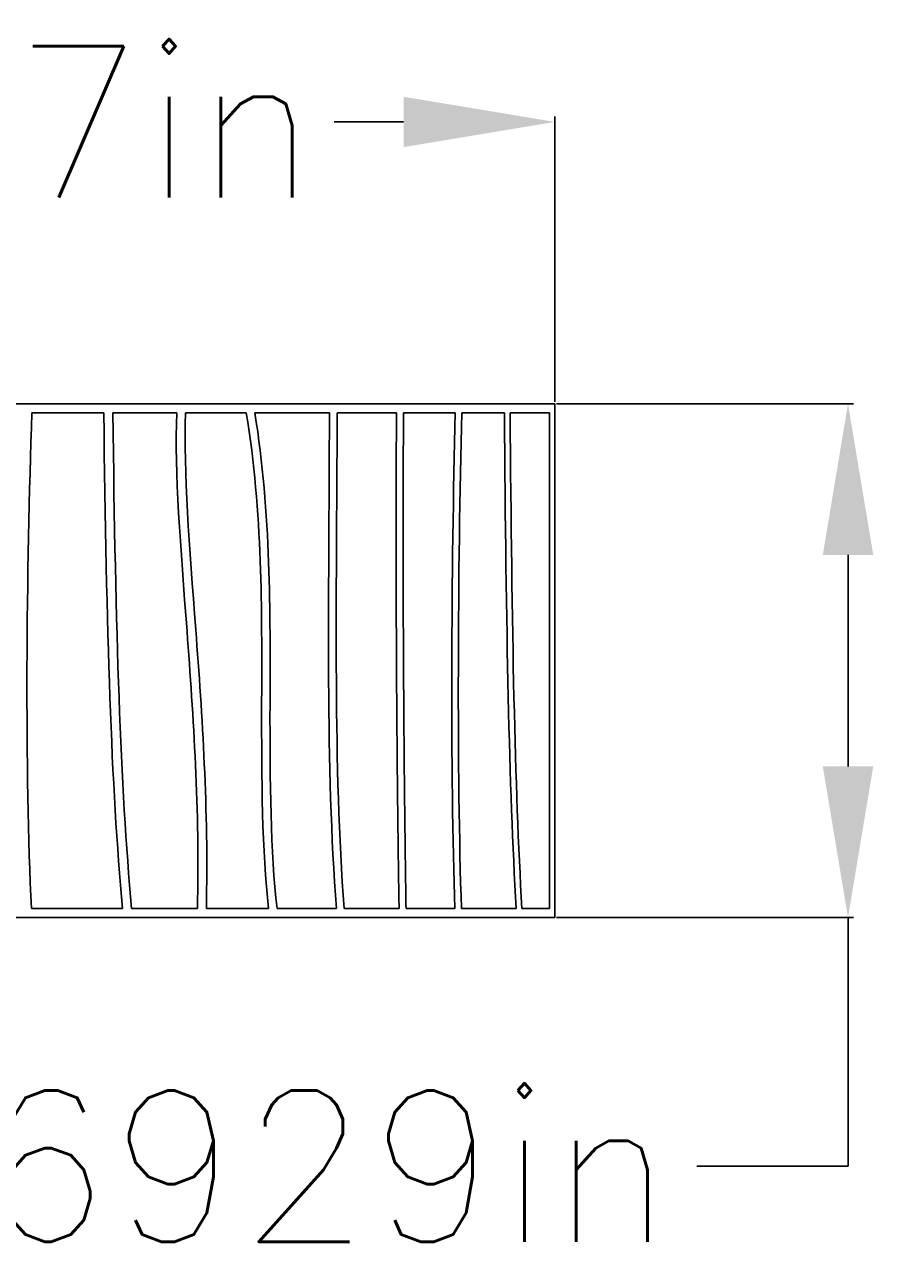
# Model space of a CAD drawing. Header units: centimetres. Extents: x -7884 to -7706, y -2973 to -2899.
# Tile 5 of 5: x -7766 to -7738, y -2940 to -2899. Entities that reach past the tile are written whole.
import ezdxf

# ---------------------------------------------------------------- set-up
doc = ezdxf.new("R2010")
doc.units = ezdxf.units.CM
doc.header["$MEASUREMENT"] = 0
doc.layers.add('cotas', color=1, linetype='Continuous')
doc.styles.get("Standard").update_dxf_attribs({"font": 'romans.shx', "height": 5, "bigfont": '@extfont2.shx'})
doc.dimstyles.get("Standard").update_dxf_attribs({"dimtxt": 0.18, "dimasz": 5, "dimexe": 0.18, "dimexo": 0.0625, "dimgap": 0.09, "dimtad": 0, "dimtoh": 1, "dimdec": 0, "dimzin": 0, "dimdsep": 46, "dimtxsty": 'Standard', "dimcen": 1.5, "dimadec": 0, "dimazin": 0, "dimtfac": 1, "dimtdec": 0, "dimtofl": 0, "dimtmove": 0, "dimatfit": 3, "dimfxl": 1, "dimtolj": 1, "dimtzin": 0, "dimarcsym": 0})

# ---------------------------------------------------------------- blocks, each defined once
blk = doc.blocks.new('*D238')
at = {"layer": 'cotas', "color": 0, "lineweight": -2, "transparency": 16777216}
for p, q in [((-7793.162, -2911.022), (-7793.162, -2901.586)), ((-7748.162, -2911.022), (-7748.162, -2901.586)), ((-7788.162, -2901.766), (-7785.871, -2901.766)), ((-7753.162, -2901.766), (-7755.452, -2901.766))]:
    blk.add_line(p, q, dxfattribs=at)
at = {"layer": 'cotas', "color": 0, "transparency": 16777216}
for points in [[(-7788.162, -2900.933), (-7788.162, -2902.6), (-7793.162, -2901.766)], [(-7753.162, -2900.933), (-7753.162, -2902.6), (-7748.162, -2901.766)]]:
    blk.add_solid(points, dxfattribs=at)
at = {"layer": 'Defpoints', "color": 0, "transparency": 16777216}
for p in [(-7748.162, -2901.766), (-7793.162, -2911.085), (-7748.162, -2911.085)]:
    blk.add_point(p, dxfattribs=at)
at = {"layer": 'cotas', "color": 0, "transparency": 16777216, "insert": (-7770.662, -2901.766), "char_height": 5, "attachment_point": 5}
blk.add_mtext('\\A1;17.717in', dxfattribs=at)
blk = doc.blocks.new('*D239')
at = {"layer": 'cotas', "color": 0, "lineweight": -2, "transparency": 16777216}
for p, q in [((-7748.099, -2911.085), (-7738.286, -2911.085)), ((-7738.466, -2916.085), (-7738.466, -2923.085)), ((-7748.099, -2928.085), (-7738.286, -2928.085)), ((-7738.466, -2928.085), (-7738.466, -2936.302)), ((-7738.466, -2936.302), (-7743.466, -2936.302))]:
    blk.add_line(p, q, dxfattribs=at)
at = {"layer": 'cotas', "color": 0, "transparency": 16777216}
for points in [[(-7739.299, -2916.085), (-7737.632, -2916.085), (-7738.466, -2911.085)], [(-7739.299, -2923.085), (-7737.632, -2923.085), (-7738.466, -2928.085)]]:
    blk.add_solid(points, dxfattribs=at)
at = {"layer": 'Defpoints', "color": 0, "transparency": 16777216}
for p in [(-7748.162, -2911.085), (-7748.162, -2928.085), (-7738.466, -2928.085)]:
    blk.add_point(p, dxfattribs=at)
at = {"layer": 'cotas', "color": 0, "transparency": 16777216, "insert": (-7758.913, -2936.302), "char_height": 5, "attachment_point": 5}
blk.add_mtext('\\A1;6.6929in', dxfattribs=at)

msp = doc.modelspace()

# ---------------------------------------------------------------- linework, layer by layer
for points, degree in [([(-7748.162, -2911.085), (-7793.077, -2911.085), (-7793.162, -2911.085)], 2), ([(-7748.162, -2911.085), (-7748.162, -2919.585), (-7748.162, -2928.085)], 2), ([(-7765.446, -2911.385), (-7765.637, -2916.512), (-7765.688, -2923.376), (-7765.461, -2927.785)], 3), ([(-7763.073, -2911.385), (-7764.26, -2911.385), (-7765.446, -2911.385)], 2), ([(-7762.452, -2927.785), (-7762.827, -2923.7), (-7762.982, -2918.693), (-7763.073, -2911.385)], 3), ([(-7762.772, -2911.385), (-7762.681, -2918.706), (-7762.526, -2923.706), (-7762.15, -2927.785)], 3), ([(-7760.661, -2911.385), (-7761.717, -2911.385), (-7762.772, -2911.385)], 2), ([(-7758.36, -2911.385), (-7759.364, -2911.385), (-7760.367, -2911.385)], 2), ([(-7755.611, -2911.385), (-7756.845, -2911.385), (-7758.079, -2911.385)], 2), ([(-7755.381, -2927.785), (-7755.739, -2923.084), (-7755.63, -2917.842), (-7755.611, -2911.385)], 3), ([(-7755.356, -2911.385), (-7755.375, -2917.859), (-7755.484, -2923.095), (-7755.125, -2927.785)], 3), ([(-7753.395, -2911.385), (-7754.376, -2911.385), (-7755.356, -2911.385)], 2), ([(-7751.45, -2911.385), (-7752.307, -2911.385), (-7753.163, -2911.385)], 2), ([(-7751.461, -2927.785), (-7751.619, -2923.366), (-7751.584, -2916.509), (-7751.45, -2911.385)], 3), ([(-7751.234, -2911.385), (-7751.368, -2916.512), (-7751.403, -2923.376), (-7751.245, -2927.785)], 3), ([(-7749.826, -2911.385), (-7750.53, -2911.385), (-7751.234, -2911.385)], 2), ([(-7749.437, -2927.785), (-7749.672, -2923.7), (-7749.769, -2918.693), (-7749.826, -2911.385)], 3), ([(-7749.638, -2911.385), (-7749.58, -2918.706), (-7749.483, -2923.706), (-7749.247, -2927.785)], 3), ([(-7748.33, -2911.385), (-7748.933, -2911.385), (-7749.638, -2911.385)], 2), ([(-7748.33, -2911.385), (-7748.33, -2919.585), (-7748.33, -2927.785)], 2), ([(-7762.452, -2927.785), (-7763.957, -2927.785), (-7765.461, -2927.785)], 2), ([(-7759.974, -2927.785), (-7761.062, -2927.785), (-7762.15, -2927.785)], 2), ([(-7757.624, -2927.785), (-7758.653, -2927.785), (-7759.681, -2927.785)], 2), ([(-7755.381, -2927.785), (-7756.363, -2927.785), (-7757.344, -2927.785)], 2), ([(-7753.309, -2927.785), (-7754.217, -2927.785), (-7755.125, -2927.785)], 2), ([(-7751.461, -2927.785), (-7752.27, -2927.785), (-7753.078, -2927.785)], 2), ([(-7749.437, -2927.785), (-7750.341, -2927.785), (-7751.245, -2927.785)], 2), ([(-7748.33, -2927.785), (-7748.789, -2927.785), (-7749.247, -2927.785)], 2), ([(-7748.162, -2928.085), (-7793.128, -2928.085), (-7793.162, -2928.085)], 2)]:
    msp.add_open_spline(points, degree=degree)
for points, knots in [([(-7759.974, -2927.785), (-7759.898, -2924.553), (-7760.11, -2921.404), (-7760.32, -2918.599), (-7760.32, -2918.594), (-7760.528, -2915.822), (-7760.735, -2913.396), (-7760.661, -2911.385)], [0.177837, 0.177837, 0.177837, 0.177837, 1, 1.001709, 1.001709, 1.001709, 1.816139, 1.816139, 1.816139, 1.816139]), ([(-7760.367, -2911.385), (-7760.441, -2913.36), (-7760.238, -2915.779), (-7760.03, -2918.551), (-7760.03, -2918.557), (-7759.819, -2921.364), (-7759.605, -2924.531), (-7759.681, -2927.785)], [-1.815396, -1.815396, -1.815396, -1.815396, -1.001709, -1.001709, -1.001709, -1, -0.177676, -0.177676, -0.177676, -0.177676]), ([(-7757.624, -2927.785), (-7757.84, -2925.876), (-7757.857, -2923.573), (-7757.852, -2920.957), (-7757.852, -2920.937), (-7757.847, -2917.993), (-7757.816, -2914.678), (-7758.36, -2911.385)], [-1.786567, -1.786567, -1.786567, -1.786567, -1.006004, -1.006004, -1.006004, -1, -0.127968, -0.127968, -0.127968, -0.127968]), ([(-7758.079, -2911.385), (-7757.536, -2914.714), (-7757.571, -2918.058), (-7757.575, -2920.998), (-7757.576, -2921.018), (-7757.58, -2923.625), (-7757.558, -2925.913), (-7757.344, -2927.785)], [0.127689, 0.127689, 0.127689, 0.127689, 1, 1.006004, 1.006004, 1.006004, 1.785757, 1.785757, 1.785757, 1.785757])]:
    msp.add_open_spline(points, degree=3, knots=knots)
for points, weights in [([(-7753.395, -2911.385), (-7753.437, -2919.585), (-7753.309, -2927.785)], [0.99999799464, 0.999944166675, 0.999998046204]), ([(-7753.078, -2927.785), (-7753.205, -2919.585), (-7753.163, -2911.385)], [1, 0.999946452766, 1])]:
    msp.add_rational_spline(points, weights, degree=2)

# ---------------------------------------------------------------- dimensions: what is measured, and where the dimension line sits
at = {"layer": 'cotas'}
dim = msp.add_linear_dim(base=(-7748.162, -2901.766), p1=(-7793.162, -2911.085), p2=(-7748.162, -2911.085), text='17.717in', dimstyle='Standard', dxfattribs=at)
dim.commit()
dim.dimension.update_dxf_attribs({"geometry": '*D238', "text_midpoint": (-7770.662, -2901.766)})
dim = msp.add_linear_dim(base=(-7738.466, -2928.085), p1=(-7748.162, -2911.085), p2=(-7748.162, -2928.085), angle=90, text='6.6929in', dimstyle='Standard', dxfattribs=at)
dim.commit()
dim.dimension.update_dxf_attribs({"geometry": '*D239', "text_midpoint": (-7758.913, -2936.302), "dimtype": 160})

doc.saveas('drawing.dxf')
